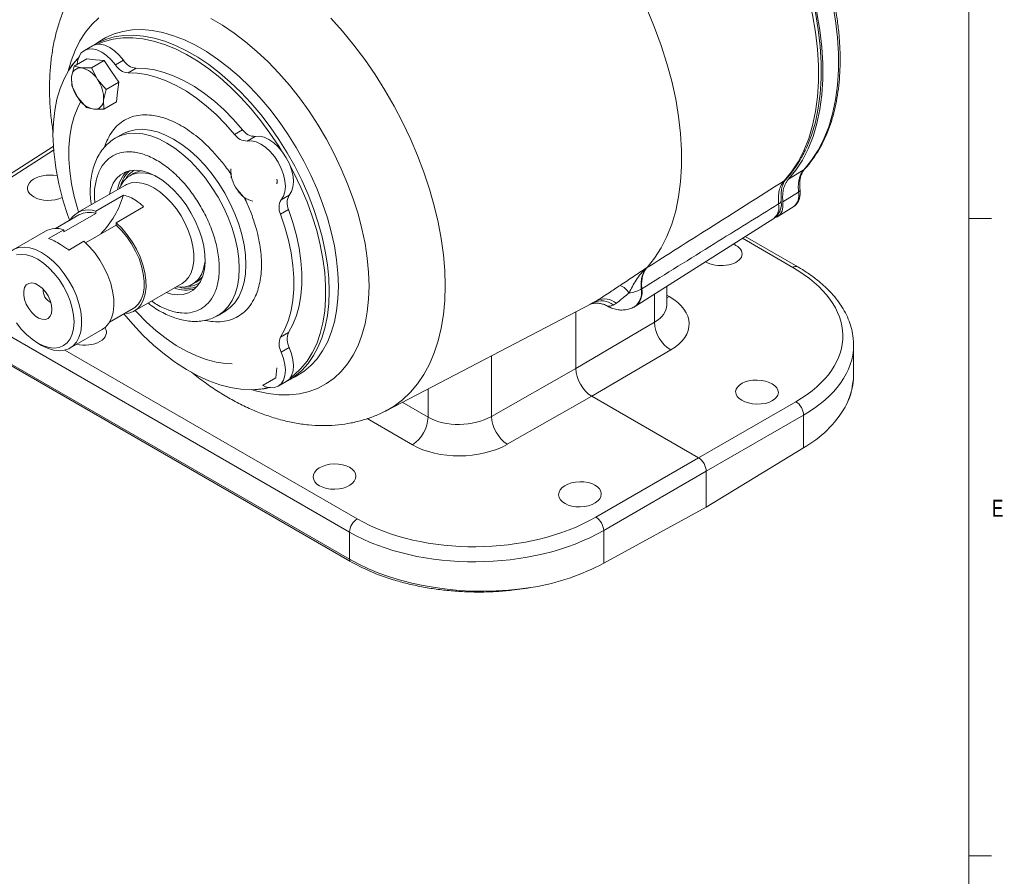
# Model space of a CAD drawing. Header units: inches. Extents: x 0.3 to 33.9, y 0.2 to 21.6.
# Tile 15 of 16: x 28.3 to 33.7, y 14.3 to 19. Entities that reach past the tile are written whole.
import ezdxf

# ---------------------------------------------------------------- set-up
doc = ezdxf.new("R2010")
doc.units = ezdxf.units.IN
doc.header["$MEASUREMENT"] = 0
doc.styles.add('SLDTEXTSTYLE0', font='TXT', dxfattribs={"width": 0.75})

msp = doc.modelspace()

# ---------------------------------------------------------------- linework, layer by layer
at = {"color": 7, "linetype": 'Continuous', "lineweight": 0}
for p, q in [((33.5229, 0.4106), (33.5229, 21.4106)), ((33.5229, 17.9106), (33.6479, 17.9106)), ((33.5229, 14.4106), (33.6479, 14.4106))]:
    msp.add_line(p, q, dxfattribs=at)
at = {"color": 7, "linetype": 'Continuous', "lineweight": 15}
for p, q in [((28.7595, 18.8898), (28.717, 18.8627)), ((28.7094, 18.859), (28.6652, 18.8335)), ((28.61, 18.7471), (28.6794, 18.7872)), ((28.7266, 18.7825), (28.6794, 18.7872)), ((28.7738, 18.7778), (28.7043, 18.7377)), ((28.7738, 18.7778), (28.7266, 18.7825)), ((28.8142, 18.7185), (28.7738, 18.7778)), ((28.8798, 18.7794), (28.8356, 18.7539)), ((28.5954, 18.688), (28.61, 18.7471)), ((28.61, 18.7471), (28.6493, 18.7379)), ((28.6493, 18.7379), (28.7043, 18.7377)), ((28.7043, 18.7377), (28.7369, 18.6739)), ((28.8142, 18.7185), (28.8547, 18.6592)), ((28.9492, 18.7351), (28.9051, 18.7096)), ((28.5966, 18.638), (28.5954, 18.688)), ((28.7369, 18.6739), (28.7852, 18.6191)), ((28.8547, 18.6592), (28.7852, 18.6191)), ((28.8547, 18.6592), (28.848, 18.6047)), ((28.6291, 18.5742), (28.5966, 18.638)), ((28.7852, 18.6191), (28.7706, 18.56)), ((28.8413, 18.5501), (28.848, 18.6047)), ((28.6775, 18.5195), (28.6291, 18.5742)), ((28.7706, 18.56), (28.7718, 18.5101)), ((28.7718, 18.5101), (28.8413, 18.5501)), ((28.7168, 18.5102), (28.6775, 18.5195)), ((28.7718, 18.5101), (28.7168, 18.5102)), ((29.5346, 18.3972), (29.4904, 18.3717)), ((28.8741, 18.3738), (28.8369, 18.3524)), ((29.604, 18.3613), (29.5598, 18.3358)), ((28.4946, 18.3063), (28.2224, 18.1323)), ((28.9166, 18.1734), (28.9104, 18.1682)), ((29.4713, 18.1331), (29.4701, 18.1831)), ((32.618, 18.1798), (32.532, 18.1254)), ((32.6228, 18.1848), (32.618, 18.1798)), ((28.9349, 18.1572), (28.9144, 18.1454)), ((28.8908, 18.0941), (28.6281, 17.9425)), ((28.8591, 18.0788), (28.8575, 18.0749)), ((29.5522, 18.0146), (29.5038, 18.0693)), ((28.7289, 17.9508), (28.88, 18.038)), ((29.7906, 18.0381), (29.7464, 18.0126)), ((32.5878, 18.0546), (32.5018, 18.0013)), ((28.9903, 17.9743), (28.8392, 17.8871)), ((29.787, 17.9599), (29.7428, 17.9344)), ((32.4742, 17.9207), (32.5611, 17.9759)), ((28.6356, 17.9296), (28.5064, 17.855)), ((28.7289, 17.9382), (28.5521, 17.8362)), ((28.7289, 17.9382), (28.7289, 17.9508)), ((31.6918, 17.4281), (32.4514, 17.911)), ((28.5521, 17.8487), (28.469, 17.8008)), ((28.5521, 17.8487), (28.5521, 17.8362)), ((28.6709, 17.7774), (28.8392, 17.8745)), ((28.8392, 17.8871), (28.8392, 17.8745)), ((28.4513, 17.8404), (28.2746, 17.7384)), ((32.5846, 17.644), (32.2947, 17.8113)), ((28.5793, 17.7371), (28.6624, 17.785)), ((31.7564, 17.641), (31.7532, 17.6393)), ((29.3138, 17.5907), (29.3153, 17.5926)), ((28.94, 17.4023), (29.2027, 17.5539)), ((29.1694, 17.5347), (29.1736, 17.5341)), ((29.2589, 17.5487), (29.2794, 17.5606)), ((31.7233, 17.5221), (31.7264, 17.5238)), ((31.8639, 17.4338), (31.8639, 17.5374)), ((28.8033, 17.3406), (28.9325, 17.4152)), ((30.3228, 16.8545), (31.4528, 17.444)), ((31.6842, 17.4238), (31.6874, 17.4255)), ((29.3994, 17.3781), (29.4365, 17.3995)), ((31.3643, 17.3978), (31.3643, 17.0866)), ((31.7967, 17.3407), (31.3643, 17.0866)), ((28.2294, 17.2804), (30.1221, 16.1878)), ((28.5864, 17.1982), (28.7632, 17.3002)), ((29.787, 17.2841), (29.7428, 17.2585)), ((28.4092, 17.2259), (28.4305, 17.2136)), ((29.7906, 17.2018), (29.7464, 17.1763)), ((32.8899, 17.0529), (32.8899, 17.2142)), ((31.4526, 16.9336), (31.8858, 17.1882)), ((30.1221, 16.0383), (28.2294, 17.1309)), ((30.1232, 16.0281), (28.2305, 17.1207)), ((29.716, 17.0351), (29.7227, 17.0897)), ((29.6465, 16.995), (29.716, 17.0351)), ((29.7814, 17.0191), (29.826, 17.0423)), ((29.826, 17.0423), (29.8241, 17.0413)), ((31.3643, 17.0866), (30.9005, 16.8234)), ((29.7302, 16.9889), (29.7744, 17.0144)), ((30.9881, 16.6699), (31.4526, 16.9336)), ((32.0384, 16.5954), (31.4526, 16.9336)), ((32.5729, 16.9039), (32.0384, 16.5954)), ((32.0808, 16.5219), (32.6153, 16.8305)), ((32.6153, 16.8305), (32.6153, 16.6506)), ((32.6153, 16.6506), (32.0808, 16.3254)), ((32.0384, 16.5954), (31.4752, 16.2703)), ((31.5176, 16.1968), (32.0808, 16.5219)), ((32.0808, 16.3254), (32.0808, 16.5219)), ((32.0808, 16.3254), (31.5176, 16.0169)), ((30.1221, 16.1878), (30.1221, 16.0383)), ((31.5176, 16.0169), (31.5176, 16.1968))]:
    msp.add_line(p, q, dxfattribs=at)
at = {"color": 8, "linetype": 'Continuous', "lineweight": 15}
for p, q in [((28.2536, 18.1301), (28.4961, 18.2851)), ((32.279, 17.8014), (32.5557, 17.6416)), ((31.7967, 17.4947), (31.7967, 17.3407)), ((31.8768, 17.4811), (31.8639, 17.4886)), ((31.8768, 17.4811), (31.8639, 17.4752)), ((30.1635, 16.2606), (28.5586, 17.187)), ((30.9005, 16.8234), (30.9005, 17.1559)), ((30.5532, 16.9748), (30.5532, 16.8191)), ((30.5532, 16.8191), (30.4116, 16.9009)), ((30.2182, 16.8111), (30.4672, 16.6674))]:
    msp.add_line(p, q, dxfattribs=at)
at = {"color": 7, "linetype": 'Continuous', "lineweight": 15, "flags": 128}
for points in [[(32.6181, 19.5794), (32.6591, 19.482), (32.6955, 19.3841), (32.7271, 19.2862), (32.7536, 19.1888), (32.775, 19.0924), (32.7912, 18.9975), (32.802, 18.9046), (32.8074, 18.814), (32.8074, 18.7264), (32.8019, 18.6422), (32.7911, 18.5617), (32.775, 18.4854), (32.7536, 18.4137), (32.727, 18.347), (32.6954, 18.2855), (32.659, 18.2297), (32.618, 18.1798)], [(32.5242, 19.5259), (32.5649, 19.4292), (32.601, 19.332), (32.6323, 19.2348), (32.6587, 19.1381), (32.6799, 19.0424), (32.6959, 18.9482), (32.7066, 18.8559), (32.712, 18.766), (32.712, 18.679), (32.7066, 18.5954), (32.6959, 18.5154), (32.6799, 18.4397), (32.6587, 18.3685), (32.6323, 18.3022), (32.627, 18.2906)], [(32.5321, 19.5272), (32.5731, 19.4297), (32.6095, 19.3317), (32.6411, 19.2337), (32.6676, 19.1361), (32.689, 19.0396), (32.7052, 18.9446), (32.716, 18.8515), (32.7214, 18.7608), (32.7214, 18.6731), (32.7159, 18.5887), (32.7051, 18.5082), (32.689, 18.4318), (32.6676, 18.3599), (32.641, 18.2931), (32.6094, 18.2315), (32.573, 18.1755), (32.532, 18.1254)], [(32.5083, 19.5148), (32.5493, 19.4175), (32.5856, 19.3197), (32.6171, 19.2219), (32.6436, 19.1246), (32.665, 19.0283), (32.6811, 18.9334), (32.6919, 18.8406), (32.6973, 18.7501), (32.6973, 18.6626), (32.6919, 18.5784), (32.6811, 18.498), (32.665, 18.4218), (32.6436, 18.3501), (32.6171, 18.2834), (32.5856, 18.222), (32.5493, 18.1661), (32.5083, 18.1162)], [(31.7564, 19.0586), (31.7974, 18.9601), (31.8337, 18.8611), (31.8651, 18.7622), (31.8916, 18.6637), (31.9129, 18.5664), (31.929, 18.4705), (31.9398, 18.3765), (31.9452, 18.2851), (31.9452, 18.1965), (31.9398, 18.1113), (31.929, 18.0298), (31.9129, 17.9525), (31.8916, 17.8797), (31.8651, 17.8118), (31.8337, 17.7492), (31.7974, 17.6922), (31.7564, 17.641)], [(29.7462, 18.2853), (29.7325, 18.3073), (29.6847, 18.3789), (29.634, 18.4475), (29.5807, 18.5128), (29.5251, 18.5742), (29.4676, 18.6314), (29.4086, 18.6839), (29.3485, 18.7315), (29.2877, 18.7738), (29.2266, 18.8105), (29.1656, 18.8414), (29.1051, 18.8663), (29.0455, 18.885), (28.9872, 18.8974), (28.9307, 18.9033), (28.8761, 18.9029), (28.8241, 18.896), (28.7748, 18.8828), (28.7376, 18.8676)], [(28.6261, 18.7565), (28.6284, 18.7749), (28.636, 18.7998), (28.6484, 18.8196), (28.6652, 18.8335), (28.6857, 18.8411), (28.709, 18.8419), (28.7344, 18.8361), (28.7607, 18.8238), (28.787, 18.8055), (28.8123, 18.7819), (28.8356, 18.7539)], [(28.7094, 18.859), (28.7299, 18.8666), (28.7532, 18.8675), (28.7786, 18.8616), (28.8049, 18.8493), (28.8312, 18.831), (28.8565, 18.8074), (28.8798, 18.7794)], [(28.633, 18.7923), (28.6116, 18.7683), (28.5807, 18.7253), (28.5542, 18.677), (28.5322, 18.6238), (28.515, 18.566), (28.5026, 18.504), (28.4952, 18.4383), (28.4927, 18.3692)], [(28.9492, 18.7351), (28.9992, 18.734), (29.0511, 18.7265), (29.1045, 18.7126), (29.159, 18.6926), (29.2142, 18.6664), (29.2696, 18.6345), (29.3248, 18.5969), (29.3793, 18.554), (29.4327, 18.5062), (29.4846, 18.4538), (29.5346, 18.3972)], [(28.9051, 18.7096), (28.955, 18.7085), (29.0069, 18.701), (29.0603, 18.6871), (29.1148, 18.6671), (29.17, 18.6409), (29.2254, 18.6089), (29.2806, 18.5714), (29.3351, 18.5285), (29.3885, 18.4807), (29.4404, 18.4283), (29.4904, 18.3717)], [(28.633, 17.9453), (28.6286, 17.9595), (28.6091, 18.0306), (28.5944, 18.1008), (28.5846, 18.1694), (28.5796, 18.236), (28.5796, 18.3), (28.5846, 18.3609), (28.5944, 18.4181), (28.6091, 18.4713), (28.6286, 18.52), (28.6467, 18.5543)], [(29.5598, 18.3358), (29.5831, 18.3369), (29.6084, 18.3313), (29.6347, 18.3193), (29.661, 18.3012), (29.6864, 18.2777), (29.7097, 18.2499), (29.7302, 18.2187), (29.747, 18.1854), (29.7594, 18.1512), (29.767, 18.1175), (29.7696, 18.0857), (29.7668, 18.0568), (29.759, 18.0322), (29.7464, 18.0126)], [(29.604, 18.3613), (29.6273, 18.3624), (29.6526, 18.3568), (29.6789, 18.3448), (29.7052, 18.3267), (29.7306, 18.3032), (29.7539, 18.2754), (29.7744, 18.2442), (29.7912, 18.2109), (29.8036, 18.1767), (29.8112, 18.1431), (29.8137, 18.1112), (29.811, 18.0824), (29.8032, 18.0577), (29.7906, 18.0381)], [(29.1152, 17.5034), (29.1436, 17.4955), (29.1772, 17.4914), (29.2088, 17.4936), (29.2376, 17.5022), (29.2632, 17.517), (29.2851, 17.5377), (29.3028, 17.5639), (29.3161, 17.5951), (29.3247, 17.6307), (29.3284, 17.6702), (29.3271, 17.7127), (29.321, 17.7574), (29.31, 17.8036), (29.2945, 17.8503), (29.2746, 17.8967), (29.2509, 17.9419), (29.2236, 17.9851), (29.1933, 18.0255), (29.1606, 18.0623), (29.1261, 18.0949), (29.0905, 18.1226), (29.0543, 18.1449), (29.0183, 18.1614), (28.9831, 18.1718), (28.9495, 18.1759), (28.9179, 18.1736), (28.8891, 18.165), (28.8635, 18.1502), (28.8416, 18.1296), (28.8239, 18.1034), (28.8106, 18.0722), (28.8033, 18.0436)], [(29.7959, 17.0345), (29.818, 17.051), (29.8551, 17.0856), (29.8882, 17.1259), (29.9169, 17.1716), (29.9412, 17.2224), (29.9608, 17.278), (29.9756, 17.3379), (29.9855, 17.4018), (29.9905, 17.4693), (29.9905, 17.5398), (29.9855, 17.613), (29.9756, 17.6884), (29.9608, 17.7654), (29.9412, 17.8436), (29.9169, 17.9224), (29.8882, 18.0013), (29.8551, 18.0797), (29.818, 18.1572), (29.7959, 18.1992)], [(28.8591, 18.0788), (28.8651, 18.0919), (28.8818, 18.1175), (28.9026, 18.1376), (28.9272, 18.1518), (28.955, 18.1597), (28.9855, 18.1614), (29.0181, 18.1566), (29.052, 18.1455), (29.0569, 18.1434)], [(28.8908, 18.0941), (28.8967, 18.0973), (28.9225, 18.1062), (28.9511, 18.1087), (28.9817, 18.1049), (29.0139, 18.0948), (29.0467, 18.0787)], [(29.0467, 18.0787), (29.0796, 18.0569), (29.1117, 18.0298), (29.1424, 17.9982), (29.171, 17.9627), (29.1967, 17.9241), (29.2192, 17.8833), (29.2377, 17.8411), (29.252, 17.7986), (29.2617, 17.7566), (29.2666, 17.7161), (29.2666, 17.678), (29.2617, 17.6432), (29.252, 17.6125), (29.2377, 17.5864), (29.2192, 17.5657), (29.2027, 17.5539)], [(29.787, 17.9599), (29.811, 17.8884), (29.8305, 17.8173), (29.8452, 17.7471), (29.855, 17.6785), (29.86, 17.6119), (29.86, 17.5479), (29.855, 17.487), (29.8452, 17.4298), (29.8305, 17.3766), (29.811, 17.3279), (29.787, 17.2841)], [(32.5018, 18.0013), (32.502, 17.9743), (32.497, 17.9509), (32.487, 17.9323), (32.4724, 17.9196), (32.4612, 17.9149)], [(32.493, 18.0057), (32.4934, 17.9807), (32.4894, 17.9608)], [(29.7428, 17.9344), (29.7668, 17.8629), (29.7863, 17.7918), (29.801, 17.7216), (29.8108, 17.6529), (29.8158, 17.5864), (29.8158, 17.5224), (29.8108, 17.4615), (29.801, 17.4042), (29.7863, 17.3511), (29.7668, 17.3024), (29.7428, 17.2585)], [(28.8392, 17.8871), (28.8709, 17.8563), (28.9006, 17.8213), (28.9276, 17.7828), (28.9513, 17.7418), (28.9712, 17.6992), (28.9867, 17.6559), (28.9975, 17.6131), (29.0034, 17.5716), (29.0043, 17.5324), (29.0001, 17.4965), (28.9909, 17.4646), (28.9769, 17.4375), (28.9585, 17.4159), (28.936, 17.4001), (28.91, 17.3906), (28.8849, 17.3877)], [(28.8392, 17.8745), (28.8699, 17.8441), (28.8986, 17.8096), (28.9244, 17.7717), (28.9469, 17.7315), (28.9655, 17.6898), (28.9797, 17.6477), (28.9891, 17.6062), (28.9937, 17.5663), (28.9931, 17.5289), (28.9876, 17.495), (28.9771, 17.4654), (28.9619, 17.4408), (28.9425, 17.4218), (28.9325, 17.4152)], [(28.21, 17.5956), (28.2106, 17.6143), (28.2155, 17.6491), (28.2252, 17.6798), (28.2395, 17.7059), (28.2581, 17.7266), (28.2805, 17.7415), (28.3063, 17.7504), (28.3348, 17.753), (28.3655, 17.7491), (28.3976, 17.7391), (28.4305, 17.7229)], [(28.7632, 17.3002), (28.7817, 17.3138), (28.8001, 17.3355), (28.8141, 17.3625), (28.8233, 17.3944), (28.8275, 17.4304), (28.8267, 17.4695), (28.8207, 17.511), (28.8099, 17.5539), (28.7944, 17.5971), (28.7745, 17.6397), (28.7508, 17.6807), (28.7238, 17.7192), (28.6941, 17.7543), (28.6624, 17.785)], [(28.2921, 17.7099), (28.3188, 17.7133), (28.3477, 17.7105), (28.3781, 17.7014), (28.4093, 17.6862), (28.4405, 17.6654), (28.4709, 17.6394), (28.4998, 17.6089), (28.5264, 17.5746), (28.5502, 17.5374), (28.5705, 17.4982), (28.5869, 17.458), (28.5988, 17.4177), (28.6061, 17.3784), (28.6086, 17.341), (28.6061, 17.3064), (28.5988, 17.2755), (28.5869, 17.249), (28.5705, 17.2277), (28.5502, 17.2119), (28.5264, 17.2022), (28.4998, 17.1987), (28.4709, 17.2016), (28.4405, 17.2107), (28.4093, 17.2259), (28.3781, 17.2467), (28.3477, 17.2727), (28.3188, 17.3032), (28.2921, 17.3375)], [(28.4305, 17.7229), (28.4634, 17.7011), (28.4955, 17.6741), (28.5262, 17.6425), (28.5547, 17.607), (28.5805, 17.5684), (28.6029, 17.5275), (28.6215, 17.4854), (28.6358, 17.4428), (28.6455, 17.4008), (28.6504, 17.3604), (28.6504, 17.3223), (28.6455, 17.2875), (28.6358, 17.2567), (28.6215, 17.2307), (28.6029, 17.21), (28.5805, 17.195), (28.5547, 17.1862), (28.5262, 17.1836), (28.4955, 17.1874), (28.4634, 17.1975), (28.4305, 17.2136), (28.4305, 17.2136)], [(29.3284, 17.6731), (29.3278, 17.6679), (29.3204, 17.6329), (29.3083, 17.6023), (29.2916, 17.5767), (29.2708, 17.5566), (29.2462, 17.5424), (29.2184, 17.5344), (29.1879, 17.5328), (29.1736, 17.5341)], [(29.2794, 17.5606), (29.2933, 17.57), (29.3138, 17.5907)], [(28.4871, 17.4111), (28.4846, 17.3902), (28.4774, 17.3734), (28.466, 17.3618), (28.451, 17.3561), (28.4333, 17.3567), (28.4142, 17.3636), (28.3947, 17.3762), (28.3762, 17.3939), (28.3597, 17.4154), (28.3464, 17.4396), (28.337, 17.4647), (28.3321, 17.4893), (28.3321, 17.5118), (28.337, 17.5308), (28.3464, 17.5452), (28.3597, 17.5539), (28.3762, 17.5564), (28.3947, 17.5527), (28.4142, 17.5429), (28.4333, 17.5276), (28.451, 17.5078), (28.466, 17.4848), (28.4774, 17.46), (28.4846, 17.4349), (28.4871, 17.4111)], [(28.8818, 17.3859), (28.9307, 17.3294), (28.9872, 17.27), (29.0455, 17.2151), (29.1051, 17.165), (29.1656, 17.1201), (29.2266, 17.0805), (29.2877, 17.0467), (29.3485, 17.0188), (29.4086, 16.997), (29.4676, 16.9814), (29.5251, 16.9722), (29.5807, 16.9695), (29.634, 16.9731), (29.6785, 16.9816)], [(29.4764, 17.1124), (29.4404, 17.1139), (29.3885, 17.1214), (29.3351, 17.1352), (29.2806, 17.1553), (29.2254, 17.1814), (29.17, 17.2134), (29.1148, 17.251), (29.0603, 17.2939), (29.0069, 17.3417), (28.955, 17.3941), (28.9448, 17.4051)], [(29.7906, 17.2018), (29.8032, 17.1676), (29.811, 17.1339), (29.8137, 17.102), (29.8112, 17.073), (29.8036, 17.0481), (29.7912, 17.0283), (29.7744, 17.0144), (29.7744, 17.0144)], [(29.7464, 17.1763), (29.759, 17.1421), (29.7668, 17.1084), (29.7696, 17.0764), (29.767, 17.0475), (29.7594, 17.0226), (29.747, 17.0028), (29.7302, 16.9889), (29.7097, 16.9813), (29.6864, 16.9804), (29.661, 16.9862), (29.6428, 16.9941)]]:
    msp.add_lwpolyline(points, dxfattribs=at)
at = {"color": 8, "linetype": 'Continuous', "lineweight": 15, "flags": 128}
for points in [[(28.7446, 19.0117), (28.7057, 18.9752), (28.6708, 18.9331), (28.6401, 18.8857), (28.6139, 18.8332), (28.5922, 18.776), (28.5762, 18.7187)], [(30.229, 17.5391), (30.2266, 17.6146), (30.2192, 17.6924), (30.207, 17.7723), (30.19, 17.8536), (30.1683, 17.9359), (30.142, 18.0187), (30.1114, 18.1015), (30.0765, 18.1838), (30.0375, 18.2653), (29.9948, 18.3453), (29.9486, 18.4234), (29.8991, 18.4991), (29.8466, 18.5721), (29.7914, 18.6418), (29.7339, 18.7079), (29.6743, 18.77), (29.6131, 18.8277), (29.5506, 18.8807), (29.4872, 18.9286), (29.4232, 18.9712), (29.359, 19.0083)], [(30.3227, 16.8545), (30.3661, 16.88), (30.413, 16.9151), (30.4561, 16.9559), (30.4953, 17.0022), (30.5303, 17.0538), (30.5609, 17.1105), (30.5871, 17.1721), (30.6087, 17.2382), (30.6256, 17.3085), (30.6377, 17.3827), (30.645, 17.4605), (30.6474, 17.5414), (30.645, 17.6252), (30.6377, 17.7114), (30.6256, 17.7996), (30.6087, 17.8894), (30.5871, 17.9804), (30.5609, 18.0722), (30.5303, 18.1643), (30.4953, 18.2563), (30.4561, 18.3478), (30.413, 18.4384), (30.3661, 18.5276), (30.3157, 18.615), (30.2619, 18.7002), (30.205, 18.7828), (30.1453, 18.8624), (30.0831, 18.9387), (30.0187, 19.0113)], [(28.7608, 18.8906), (28.7833, 18.9036), (28.8288, 18.9239), (28.8773, 18.938), (28.9287, 18.9459), (28.9825, 18.9474), (29.0384, 18.9426), (29.096, 18.9316), (29.155, 18.9143), (29.215, 18.891), (29.2755, 18.8616), (29.3363, 18.8266), (29.3968, 18.786), (29.4568, 18.7401), (29.5158, 18.6893), (29.5734, 18.6338), (29.6293, 18.574), (29.6831, 18.5103), (29.7345, 18.4432), (29.783, 18.373), (29.8285, 18.3002), (29.8706, 18.2253), (29.909, 18.1488), (29.9435, 18.0712), (29.9739, 17.9929), (29.9999, 17.9144), (30.0215, 17.8364), (30.0384, 17.7593), (30.0505, 17.6835), (30.0579, 17.6096), (30.0603, 17.5381), (30.0579, 17.4694), (30.0505, 17.404), (30.0384, 17.3423), (30.0215, 17.2847), (29.9999, 17.2315), (29.9739, 17.1831), (29.9435, 17.1399), (29.909, 17.1021), (29.8706, 17.0699), (29.8285, 17.0436), (29.826, 17.0423)], [(29.7816, 17.0192), (29.8208, 17.044), (29.8592, 17.0761), (29.8936, 17.1138), (29.9239, 17.1569), (29.9499, 17.2052), (29.9714, 17.2582), (29.9882, 17.3157), (30.0004, 17.3773), (30.0077, 17.4426), (30.0101, 17.5111), (30.0077, 17.5824), (30.0004, 17.6562), (29.9882, 17.7317), (29.9714, 17.8087), (29.9499, 17.8866), (29.9239, 17.9648), (29.8936, 18.0429), (29.8592, 18.1204), (29.8208, 18.1968), (29.7788, 18.2715), (29.7334, 18.3441), (29.685, 18.4141), (29.6338, 18.4811), (29.5801, 18.5447), (29.5243, 18.6043), (29.4668, 18.6596), (29.408, 18.7104), (29.3481, 18.7561), (29.2877, 18.7967), (29.2271, 18.8317), (29.1667, 18.8609), (29.1068, 18.8842), (29.048, 18.9014), (28.9905, 18.9125), (28.9347, 18.9172), (28.881, 18.9157), (28.8298, 18.9078), (28.7813, 18.8938), (28.736, 18.8735), (28.7172, 18.8628)], [(29.4365, 17.3995), (29.4662, 17.4208), (29.4921, 17.4479), (29.5136, 17.4805), (29.5307, 17.5183), (29.5431, 17.5606), (29.5505, 17.6071), (29.553, 17.6571), (29.5505, 17.7099), (29.5431, 17.765), (29.5307, 17.8217), (29.5136, 17.8791), (29.4921, 17.9366), (29.4662, 17.9935), (29.4365, 18.0491), (29.4033, 18.1026), (29.3669, 18.1534), (29.3279, 18.2009), (29.2866, 18.2444), (29.2438, 18.2834), (29.1998, 18.3174), (29.1553, 18.346), (29.1107, 18.3688), (29.0668, 18.3856), (29.0239, 18.3961), (28.9827, 18.4001), (28.9437, 18.3978), (28.9073, 18.3889), (28.8756, 18.3747)], [(28.8364, 18.3521), (28.8369, 18.3524), (28.8702, 18.3675), (28.9065, 18.3763), (28.9456, 18.3787), (28.9868, 18.3746), (29.0296, 18.3641), (29.0736, 18.3474), (29.1182, 18.3246), (29.1627, 18.296), (29.2067, 18.262), (29.2495, 18.223), (29.2907, 18.1795), (29.3298, 18.132), (29.3661, 18.0812), (29.3994, 18.0277), (29.4291, 17.9721), (29.4549, 17.9152), (29.4765, 17.8577), (29.4936, 17.8002), (29.5059, 17.7436), (29.5134, 17.6885), (29.5159, 17.6356), (29.5134, 17.5857), (29.5059, 17.5392), (29.4936, 17.4968), (29.4765, 17.4591), (29.4549, 17.4265), (29.4291, 17.3994), (29.3994, 17.3781)], [(29.5923, 16.9673), (29.6131, 16.9616), (29.6743, 16.9486), (29.7339, 16.9419), (29.7914, 16.9416), (29.8466, 16.9477), (29.8991, 16.96), (29.9486, 16.9786), (29.9948, 17.0033), (30.0375, 17.0339), (30.0765, 17.0704), (30.1114, 17.1125), (30.142, 17.1599), (30.1683, 17.2124), (30.19, 17.2696), (30.207, 17.3313), (30.2192, 17.397), (30.2266, 17.4664), (30.229, 17.5391)]]:
    msp.add_lwpolyline(points, dxfattribs=at)
at = {"color": 7, "linetype": 'Continuous', "lineweight": 15}
for centre, radius, start, end in [((28.9592, 18.8274), 0.0928, 211.1701, 263.8511), ((28.645, 18.6884), 0.0496, 85.0519, 180.4746), ((28.6197, 18.6054), 0.1358, 30.3011, 77.4119), ((28.915, 18.8019), 0.0928, 211.1701, 263.8511), ((28.7714, 18.6783), 0.1763, 176.8405, 216.1936), ((28.5946, 18.5698), 0.1763, 356.8405, 36.1936), ((28.7464, 18.6427), 0.1358, 210.3011, 257.4119), ((28.721, 18.5596), 0.0496, 265.0519, 0.4746), ((29.6016, 18.4416), 0.0804, 213.5189, 271.734), ((29.8924, 18.4007), 1.4001, 181.2898, 201.0381), ((29.5574, 18.4161), 0.0804, 213.5189, 271.734), ((29.0027, 18.0624), 0.1289, 118.2864, 149.0242), ((28.9949, 18.0521), 0.1211, 96.7974, 119.7035), ((29.6461, 18.1734), 0.1763, 176.8405, 216.1936), ((29.0194, 18.0433), 0.1738, 133.7057, 171.4384), ((29.6047, 18.1132), 0.1188, 353.5163, 6.4244), ((29.6071, 18.1131), 0.1163, 353.4139, 5.4803), ((29.621, 18.1378), 0.1358, 210.3011, 257.4119), ((28.3776, 18.19), 0.5248, 316.1911, 343.1622), ((29.8148, 17.9703), 0.0804, 148.2739, 206.4795), ((29.859, 17.9958), 0.0804, 148.2739, 206.4795), ((32.5102, 18.037), 0.0795, 309.7716, 12.7781), ((28.6884, 17.8396), 0.1183, 69.9904, 148.1137), ((32.461, 18.0221), 0.036, 298.6062, 332.7314), ((28.6924, 17.824), 0.1199, 72.2756, 118.2856), ((28.5114, 17.7278), 0.1276, 71.3753, 118.0528), ((28.5166, 17.518), 0.0782, 176.8507, 243.1439), ((29.2229, 17.6907), 0.1738, 248.5547, 286.2905), ((29.2317, 17.6651), 0.1273, 270.771, 301.9076), ((31.5629, 17.4416), 0.1111, 32.6015, 65.8997), ((31.6328, 17.697), 0.197, 276.9152, 297.3272), ((31.6317, 17.5045), 0.0967, 305.1757, 11.4737), ((31.5215, 17.3697), 0.0991, 48.9926, 113.5221), ((31.5048, 17.3519), 0.1059, 51.8204, 115.527), ((31.9794, 17.3451), 0.1827, 181.3652, 239.2034), ((29.8277, 17.221), 0.0928, 156.1551, 208.8282), ((29.8719, 17.2465), 0.0928, 156.1551, 208.8282), ((32.527, 16.8285), 0.0883, 1.2924, 58.7076), ((32.3084, 17.1921), 0.6224, 299.539, 329.3045), ((30.3606, 16.8281), 0.1928, 303.5404, 357.3258), ((31.1032, 16.8373), 0.2032, 183.9369, 235.477), ((30.2146, 16.1835), 0.0926, 123.5404, 177.3258), ((31.4211, 16.1901), 0.0967, 3.9923, 56.0077), ((30.1696, 16.038), 0.0474, 179.64, 192.0692), ((30.9124, 17.1607), 1.294, 279.6783, 297.8837)]:
    msp.add_arc(centre, radius, start, end, dxfattribs=at)
at = {"color": 8, "linetype": 'Continuous', "lineweight": 15}
for centre, radius, start, end in [((29.0202, 18.0512), 0.1605, 133.1814, 165.4581), ((32.4874, 18.1492), 0.0391, 302.3547, 317.2889), ((32.4, 17.9726), 0.0802, 309.8151, 12.9186), ((32.5722, 17.6172), 0.0295, 65.1624, 124.0928), ((29.2298, 17.6875), 0.1604, 254.6778, 289.8228), ((31.6287, 17.5028), 0.0965, 304.9116, 11.5076)]:
    msp.add_arc(centre, radius, start, end, dxfattribs=at)
at = {"color": 7, "linetype": 'Continuous', "lineweight": 15}
for centre, major_axis, ratio, start_param, end_param in [((28.4704, 18.0792), (0.1172, 0.0027), 0.592198, 1.161954, 3.913199), ((28.4704, 18.0792), (0.1172, 0.0027), 0.592198, 3.913199, 5.373551), ((32.1605, 17.7175), (0.1172, -0.0026), 0.561981, 3.927602, 7.081004), ((32.1605, 17.7175), (0.1172, -0.0026), 0.561981, 0.797818, 0.955648), ((31.891, 17.278), (0.9399, -0.0208), 0.561981, 5.536387, 7.081004), ((31.6116, 17.3361), (0.375, -0.0083), 0.561981, 5.545114, 7.081004), ((28.6695, 17.2835), (0.1172, 0.0027), 0.592198, 4.288557, 6.648511), ((31.8899, 17.2284), (0.9999, -0.0208), 0.562909, 0.011712, 0.025172), ((31.4527, 17.0356), (-0.0625, 0.1082), 0.577909, 0.785669, 2.355552), ((31.8899, 17.0387), (0.9999, 0.0219), 0.591316, 5.964807, 6.270262), ((30.73, 16.9292), (0.2499, 0.0089), 0.599485, 3.905762, 5.441651), ((30.7323, 16.8285), (0.375, 0.0087), 0.592198, 3.913199, 5.449089), ((32.0384, 16.5464), (-0.03, 0.052), 0.577777, 3.927415, 5.497526), ((30.8281, 16.6644), (0.9399, 0.0219), 0.592198, 3.913199, 5.457816), ((30.8292, 16.6161), (0.9999, 0.0219), 0.591316, 3.914067, 5.458684), ((30.8292, 16.4264), (0.9999, -0.0208), 0.562909, 3.938703, 5.029556)]:
    msp.add_ellipse(centre, major_axis=major_axis, ratio=ratio, start_param=start_param, end_param=end_param, dxfattribs=at)
at = {"color": 8, "linetype": 'Continuous', "lineweight": 15}
for centre, major_axis, ratio, start_param, end_param in [((31.6139, 17.4395), (0.25, -0.0082), 0.554197, 5.550838, 6.301329), ((31.8899, 17.2284), (0.9999, -0.0208), 0.562909, 5.535679, 6.294897)]:
    msp.add_ellipse(centre, major_axis=major_axis, ratio=ratio, start_param=start_param, end_param=end_param, dxfattribs=at)
at = {"color": 7, "linetype": 'Continuous', "lineweight": 15}
for centre, major_axis, ratio in [((32.3595, 16.9566), (0.1172, -0.0026), 0.561981), ((30.0392, 16.4929), (0.1172, 0.0027), 0.592198), ((31.3873, 16.3953), (0.1172, 0.0027), 0.592198)]:
    msp.add_ellipse(centre, major_axis=major_axis, ratio=ratio, dxfattribs=at)
for points, knots in [([(32.6218, 18.1833), (32.6229, 18.1844), (32.6371, 18.1983), (32.661, 18.2294), (32.6936, 18.2765), (32.7222, 18.3283), (32.7473, 18.3837), (32.7685, 18.4429), (32.786, 18.5053), (32.7995, 18.571), (32.8092, 18.6395), (32.815, 18.7107), (32.8168, 18.7842), (32.8147, 18.8597), (32.8087, 18.9371), (32.7989, 19.0159), (32.7853, 19.0959), (32.768, 19.1766), (32.7472, 19.2578), (32.7229, 19.339), (32.6956, 19.4195), (32.6654, 19.4982), (32.6425, 19.5541), (32.629, 19.5833), (32.6271, 19.5872)], [0, 0, 0, 0, 0.004021, 0.053664, 0.103405, 0.153236, 0.203138, 0.253091, 0.303072, 0.353063, 0.403045, 0.453006, 0.50293, 0.552807, 0.602623, 0.652364, 0.702009, 0.751525, 0.800861, 0.84993, 0.898568, 0.946435, 0.992686, 1, 1, 1, 1]), ([(28.8457, 19.4132), (28.837, 19.4079), (28.8097, 19.3911), (28.7672, 19.3574), (28.7186, 19.3125), (28.6742, 19.2628), (28.6338, 19.2088), (28.5976, 19.1504), (28.5657, 19.0878), (28.5382, 19.0211), (28.5154, 18.9505), (28.4973, 18.8761), (28.4842, 18.7983), (28.4761, 18.7174), (28.473, 18.634), (28.4752, 18.5484), (28.4817, 18.4648), (28.4898, 18.4093), (28.4937, 18.3833)], [0, 0, 0, 0, 0.027867, 0.088123, 0.148452, 0.209132, 0.270426, 0.33257, 0.395762, 0.460139, 0.525758, 0.592583, 0.660488, 0.729266, 0.798675, 0.868471, 0.938441, 1, 1, 1, 1]), ([(28.639, 18.7996), (28.6287, 18.7884), (28.607, 18.7646), (28.5858, 18.7354), (28.5759, 18.7169), (28.5744, 18.7142)], [0, 0, 0, 0, 0.432585, 0.915848, 1, 1, 1, 1]), ([(28.8364, 18.3519), (28.8357, 18.3515), (28.8234, 18.3455), (28.8018, 18.3285), (28.7737, 18.3014), (28.7502, 18.2696), (28.7312, 18.2348), (28.7162, 18.1963), (28.7056, 18.1547), (28.6991, 18.1105), (28.6971, 18.0643), (28.6984, 18.0226), (28.702, 17.9961), (28.7034, 17.9859)], [0, 0, 0, 0, 0.006175, 0.108145, 0.214337, 0.31327, 0.414257, 0.517159, 0.621404, 0.726239, 0.830993, 0.935074, 1, 1, 1, 1]), ([(32.5161, 18.1227), (32.5235, 18.1309), (32.5441, 18.1541), (32.5749, 18.1961), (32.604, 18.2428), (32.6191, 18.2749), (32.625, 18.2875)], [0, 0, 0, 0, 0.1720255, 0.4839416, 0.7971545, 1, 1, 1, 1]), ([(32.618, 18.1798), (32.6126, 18.1732), (32.6032, 18.1616), (32.5951, 18.1405), (32.5896, 18.1219), (32.5874, 18.1046), (32.5862, 18.0872), (32.5863, 18.0711), (32.5873, 18.0595), (32.5878, 18.0546)], [0, 0, 0, 0, 0.227167, 0.405662, 0.543405, 0.681947, 0.778223, 0.906866, 1, 1, 1, 1]), ([(32.5958, 18.0663), (32.5953, 18.0721), (32.5941, 18.0855), (32.5943, 18.1027), (32.5954, 18.1215), (32.5995, 18.1407), (32.6071, 18.1645), (32.6173, 18.1773), (32.623, 18.1844)], [0, 0, 0, 0, 0.115617, 0.270731, 0.379053, 0.534227, 0.740954, 1, 1, 1, 1]), ([(32.5083, 18.1162), (32.3698, 18.0286), (32.1192, 17.8703), (31.8685, 17.7118), (31.7564, 17.641)], [0, 0, 0, 0, 0.55255, 1, 1, 1, 1]), ([(32.5083, 18.1162), (32.5027, 18.1089), (32.4913, 18.0942), (32.4811, 18.0644), (32.4758, 18.0299), (32.4774, 18.0038), (32.4783, 17.9906)], [0, 0, 0, 0, 0.245724, 0.500002, 0.745724, 1, 1, 1, 1]), ([(32.532, 18.1254), (32.5288, 18.1217), (32.5226, 18.1142), (32.5132, 18.0975), (32.5048, 18.0743), (32.5008, 18.0473), (32.5001, 18.0225), (32.5012, 18.0084), (32.5018, 18.0013)], [0, 0, 0, 0, 0.132853, 0.266978, 0.494109, 0.727831, 0.863246, 1, 1, 1, 1]), ([(32.5007, 18.0938), (32.5019, 18.0976), (32.5054, 18.108), (32.5111, 18.1173), (32.5151, 18.1212), (32.5162, 18.1222)], [0, 0, 0, 0, 0.29277, 0.805442, 1, 1, 1, 1]), ([(32.5009, 18.0938), (32.4999, 18.0914), (32.4952, 18.0803), (32.4918, 18.0554), (32.4911, 18.0298), (32.4923, 18.0127), (32.4928, 18.008), (32.493, 18.0057)], [0, 0, 0, 0, 0.098567, 0.472998, 0.858289, 0.929109, 1, 1, 1, 1]), ([(32.5614, 17.9765), (32.562, 17.9768), (32.569, 17.9801), (32.579, 17.9914), (32.5897, 18.0091), (32.5953, 18.0294), (32.5973, 18.0487), (32.596, 18.0613), (32.5956, 18.0664)], [0, 0, 0, 0, 0.021352, 0.240341, 0.447115, 0.658175, 0.86267, 1, 1, 1, 1]), ([(28.88, 18.038), (28.892, 18.0349), (28.9164, 18.0285), (28.9467, 18.0114), (28.9715, 17.9929), (28.984, 17.9805), (28.9903, 17.9743)], [0, 0, 0, 0, 0.304439, 0.617703, 0.807809, 1, 1, 1, 1]), ([(31.7264, 17.5238), (31.8592, 17.6063), (32.1098, 17.7621), (32.3604, 17.9175), (32.4783, 17.9906)], [0, 0, 0, 0, 0.5296757, 1, 1, 1, 1]), ([(32.4514, 17.9119), (32.4541, 17.9134), (32.4635, 17.9186), (32.4755, 17.9327), (32.4853, 17.9481), (32.4881, 17.9583), (32.489, 17.9614)], [0, 0, 0, 0, 0.1467549, 0.5024698, 0.8504701, 1, 1, 1, 1]), ([(28.469, 17.8008), (28.4791, 17.7965), (28.4996, 17.788), (28.5299, 17.7708), (28.5566, 17.7534), (28.5717, 17.7425), (28.5793, 17.7371)], [0, 0, 0, 0, 0.304439, 0.617703, 0.807809, 1, 1, 1, 1]), ([(31.7532, 17.6393), (31.7531, 17.6392), (31.7408, 17.6309), (31.7164, 17.6146), (31.6682, 17.5825), (31.6322, 17.5588), (31.6083, 17.5431)], [0, 0, 0, 0, 0.002547, 0.254971, 0.506602, 1, 1, 1, 1]), ([(31.6566, 17.5015), (31.669, 17.5254), (31.6885, 17.563), (31.7214, 17.6081), (31.7419, 17.6293), (31.7531, 17.6392), (31.7532, 17.6393)], [0, 0, 0, 0, 0.458943, 0.721865, 0.99767, 1, 1, 1, 1]), ([(31.7233, 17.5221), (31.7227, 17.5338), (31.7217, 17.5577), (31.7269, 17.5894), (31.7368, 17.6178), (31.7477, 17.6321), (31.7532, 17.6393)], [0, 0, 0, 0, 0.243914, 0.495196, 0.743693, 1, 1, 1, 1]), ([(31.7564, 17.641), (31.7547, 17.639), (31.7477, 17.6308), (31.7375, 17.6129), (31.7291, 17.5859), (31.7251, 17.5559), (31.726, 17.5346), (31.7264, 17.5238)], [0, 0, 0, 0, 0.073245, 0.312639, 0.558976, 0.776893, 1, 1, 1, 1]), ([(32.8891, 17.2227), (32.8889, 17.2331), (32.8883, 17.2591), (32.8803, 17.3007), (32.8661, 17.3469), (32.8456, 17.3923), (32.8192, 17.4367), (32.787, 17.4798), (32.749, 17.5214), (32.7055, 17.5611), (32.6567, 17.5987), (32.6155, 17.6259), (32.5906, 17.6405), (32.5846, 17.644)], [0, 0, 0, 0, 0.064025, 0.161119, 0.258586, 0.356885, 0.456297, 0.556889, 0.658541, 0.761013, 0.864028, 0.967339, 1, 1, 1, 1]), ([(31.6083, 17.5431), (31.5979, 17.5362), (31.5766, 17.5221), (31.5442, 17.5004), (31.5113, 17.4787), (31.4918, 17.4667), (31.4819, 17.4605)], [0, 0, 0, 0, 0.21336, 0.43352, 0.711269, 1, 1, 1, 1]), ([(31.5865, 17.4444), (31.5877, 17.4453), (31.594, 17.4496), (31.6062, 17.4593), (31.6269, 17.4773), (31.6455, 17.4925), (31.6566, 17.5015)], [0, 0, 0, 0, 0.061603, 0.328469, 0.601193, 1, 1, 1, 1]), ([(29.0152, 17.4457), (29.0206, 17.4414), (29.0378, 17.4279), (29.0678, 17.4085), (29.1049, 17.3876), (29.1428, 17.3706), (29.1812, 17.3575), (29.2198, 17.3487), (29.2582, 17.3445), (29.2961, 17.3452), (29.3331, 17.3511), (29.3681, 17.3617), (29.3893, 17.373), (29.3996, 17.3784)], [0, 0, 0, 0, 0.043481, 0.137239, 0.232145, 0.327953, 0.424347, 0.521053, 0.617806, 0.714472, 0.811187, 0.908482, 1, 1, 1, 1]), ([(31.4435, 17.4395), (31.4437, 17.4396), (31.4442, 17.4398), (31.45, 17.4416), (31.4605, 17.4439), (31.4757, 17.4454), (31.4949, 17.4444), (31.5162, 17.4391), (31.5313, 17.4337), (31.5379, 17.429), (31.538, 17.4289)], [0, 0, 0, 0, 0.129665, 0.248452, 0.366154, 0.49583, 0.647599, 0.817564, 0.998937, 1, 1, 1, 1]), ([(31.538, 17.4295), (31.5412, 17.4275), (31.5528, 17.4204), (31.5748, 17.4126), (31.6033, 17.4071), (31.632, 17.4074), (31.6593, 17.4125), (31.6757, 17.4201), (31.6835, 17.4237)], [0, 0, 0, 0, 0.074176, 0.268998, 0.458531, 0.645458, 0.831261, 1, 1, 1, 1]), ([(31.8639, 17.4333), (31.8639, 17.4332), (31.864, 17.4329), (31.864, 17.4334), (31.864, 17.4338)], [0, 0, 0, 0, 0.363168, 1, 1, 1, 1]), ([(29.2541, 17.0661), (29.2668, 17.0558), (29.3029, 17.0263), (29.3642, 16.9829), (29.4378, 16.9358), (29.5129, 16.8941), (29.589, 16.858), (29.6658, 16.8279), (29.7428, 16.804), (29.8195, 16.7866), (29.8953, 16.7758), (29.9697, 16.7717), (30.0423, 16.7741), (30.1125, 16.7829), (30.1802, 16.7977), (30.2448, 16.8189), (30.2922, 16.8382), (30.317, 16.852), (30.3223, 16.855)], [0, 0, 0, 0, 0.038269, 0.108707, 0.179399, 0.250273, 0.321164, 0.391842, 0.46204, 0.531456, 0.59981, 0.666892, 0.732598, 0.796938, 0.860025, 0.922044, 0.983229, 1, 1, 1, 1]), ([(32.8872, 17.013), (32.8879, 17.0176), (32.8897, 17.0287), (32.8893, 17.04), (32.8891, 17.0466)], [0, 0, 0, 0, 0.407875, 1, 1, 1, 1]), ([(29.6211, 16.972), (29.6353, 16.9733), (29.6576, 16.9753), (29.6786, 16.9811), (29.6862, 16.9832)], [0, 0, 0, 0, 0.635573, 1, 1, 1, 1]), ([(32.8855, 17.0131), (32.8837, 16.9942), (32.8791, 16.9471), (32.8569, 16.9016), (32.8436, 16.8744)], [0, 0, 0, 0, 0.401727, 1, 1, 1, 1]), ([(29.5821, 16.9702), (29.5918, 16.9699), (29.6035, 16.9696), (29.6146, 16.9711), (29.6166, 16.9714)], [0, 0, 0, 0, 0.824408, 1, 1, 1, 1]), ([(31.13, 15.8851), (31.0913, 15.8789), (31.0261, 15.8684), (30.9315, 15.8609), (30.8481, 15.8579), (30.7637, 15.8592), (30.6797, 15.8645), (30.5977, 15.8738), (30.5172, 15.8871), (30.4381, 15.9043), (30.3422, 15.9309), (30.2331, 15.9699), (30.1598, 16.0087), (30.1232, 16.0281)], [0, 0, 0, 0, 0.110348, 0.186283, 0.262218, 0.340357, 0.418496, 0.494479, 0.570462, 0.648632, 0.726802, 0.8634, 1, 1, 1, 1])]:
    msp.add_open_spline(points, degree=3, knots=knots, dxfattribs=at)
at = {"color": 8, "linetype": 'Continuous', "lineweight": 15}
for points, knots in [([(28.7771, 18.3032), (28.7775, 18.3045), (28.7815, 18.3203), (28.7949, 18.3503), (28.8182, 18.3908), (28.8497, 18.4254), (28.8857, 18.4516), (28.9264, 18.4697), (28.9721, 18.4795), (29.0187, 18.4801), (29.0643, 18.4735), (29.1223, 18.4576), (29.1826, 18.43), (29.2431, 18.3915), (29.2878, 18.3577), (29.3311, 18.3195), (29.3768, 18.2735), (29.423, 18.2188), (29.4557, 18.1762), (29.4701, 18.153), (29.4708, 18.1519)], [0, 0, 0, 0, 0.004825, 0.056858, 0.123406, 0.18814, 0.250931, 0.313714, 0.378448, 0.445003, 0.497027, 0.54906, 0.655188, 0.708319, 0.761459, 0.813483, 0.865516, 0.932063, 0.996797, 1, 1, 1, 1]), ([(28.7233, 17.9974), (28.7221, 18.009), (28.7179, 18.0492), (28.7258, 18.1097), (28.746, 18.1741), (28.7784, 18.2227), (28.8195, 18.256), (28.8689, 18.2749), (28.917, 18.2779), (28.9594, 18.2717), (29.0046, 18.2594), (29.0634, 18.2325), (29.1336, 18.1835), (29.1996, 18.1212), (29.2578, 18.0504), (29.3072, 17.9744), (29.3483, 17.8937), (29.3749, 17.8228), (29.3908, 17.7646), (29.4026, 17.7056), (29.4087, 17.6342), (29.4015, 17.5572), (29.3804, 17.4934), (29.3487, 17.4439), (29.3199, 17.4235), (29.3059, 17.4136)], [0, 0, 0, 0, 0.020596, 0.072051, 0.122436, 0.170811, 0.216451, 0.262092, 0.310466, 0.335694, 0.360916, 0.412371, 0.463825, 0.514211, 0.562585, 0.608226, 0.653866, 0.70224, 0.727468, 0.75269, 0.804145, 0.8556, 0.905985, 0.95436, 1, 1, 1, 1]), ([(32.5957, 18.0661), (32.5958, 18.066), (32.5966, 18.0641), (32.5944, 18.0598), (32.59, 18.0563), (32.5878, 18.0546)], [0, 0, 0, 0, 0.026733, 0.513367, 1, 1, 1, 1]), ([(29.5452, 18.0225), (29.5558, 17.9995), (29.5775, 17.9523), (29.6008, 17.8851), (29.618, 17.8226), (29.6332, 17.7469), (29.6394, 17.6736), (29.6363, 17.6055), (29.6293, 17.558), (29.618, 17.5145), (29.6009, 17.4717), (29.577, 17.4318), (29.546, 17.3966), (29.5212, 17.3802), (29.509, 17.3721)], [0, 0, 0, 0, 0.085083, 0.174481, 0.244361, 0.314251, 0.456805, 0.528171, 0.599549, 0.669428, 0.739319, 0.828707, 0.915666, 1, 1, 1, 1]), ([(29.3059, 17.4136), (29.2903, 17.4064), (29.2582, 17.3916), (29.2097, 17.3895), (29.1673, 17.3954), (29.1221, 17.4082), (29.0773, 17.4266), (29.0446, 17.4504), (29.0352, 17.4572)], [0, 0, 0, 0, 0.210756, 0.434137, 0.550632, 0.667103, 0.904708, 1, 1, 1, 1]), ([(31.4592, 17.4474), (31.4577, 17.4466), (31.4553, 17.4453), (31.4534, 17.4444), (31.4528, 17.4441)], [0, 0, 0, 0, 0.638561, 1, 1, 1, 1]), ([(31.538, 17.429), (31.5394, 17.4285), (31.5418, 17.4276), (31.5479, 17.428), (31.5545, 17.4292), (31.562, 17.4315), (31.5675, 17.4339), (31.5703, 17.4351)], [0, 0, 0, 0, 0.238644, 0.425299, 0.613656, 0.80625, 1, 1, 1, 1]), ([(29.509, 17.3721), (29.4959, 17.3656), (29.4692, 17.3523), (29.4233, 17.3428), (29.3766, 17.3427), (29.3439, 17.3462), (29.3282, 17.3506), (29.3268, 17.3509)], [0, 0, 0, 0, 0.250064, 0.5078517, 0.7729168, 0.9801086, 1, 1, 1, 1])]:
    msp.add_open_spline(points, degree=3, knots=knots, dxfattribs=at)
at = {"color": 7, "linetype": 'Continuous', "lineweight": 15}
for points in [[(31.4819, 17.4605), (31.4779, 17.4581), (31.4697, 17.4533), (31.4627, 17.4494), (31.4592, 17.4474)], [(31.5703, 17.4351), (31.5729, 17.4364), (31.5782, 17.439), (31.5837, 17.4426), (31.5865, 17.4444)]]:
    msp.add_open_spline(points, degree=3, dxfattribs=at)

# ---------------------------------------------------------------- texts
at = {"color": 7, "linetype": 'Continuous', "lineweight": 0, "insert": (33.6495, 16.366), "char_height": 0.0938, "attachment_point": 1, "style": 'SLDTEXTSTYLE0'}
msp.add_mtext('E', dxfattribs=at)

doc.saveas('drawing.dxf')
